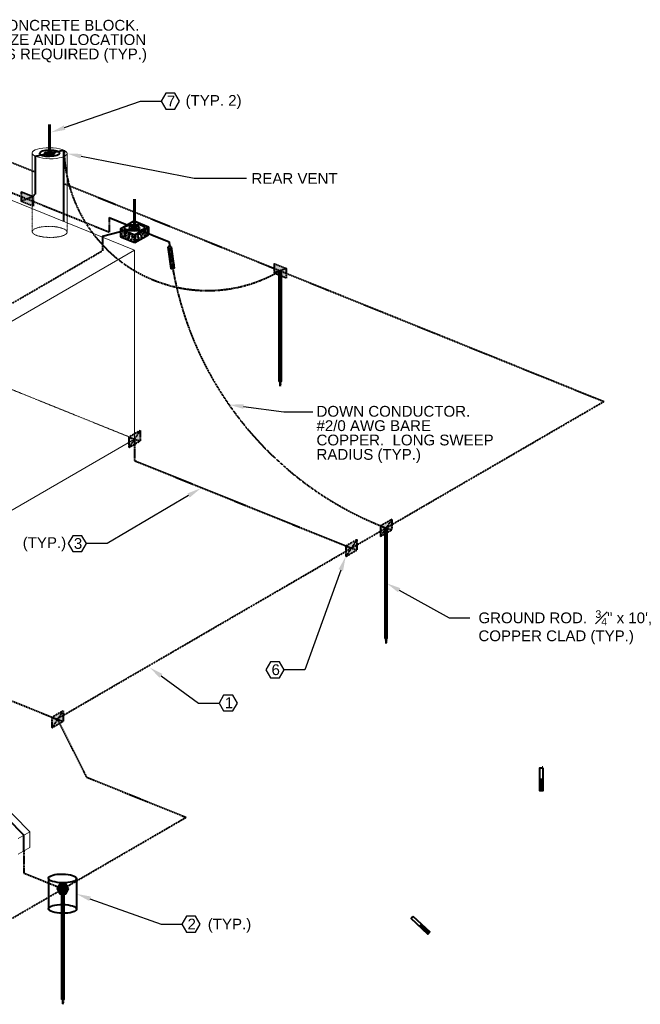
# Model space of a CAD drawing. Header units: inches. Extents: x 0 to 12596, y 259 to 10564.
# Tile 16 of 16: x 2917 to 3435, y 9709 to 10532. Entities that reach past the tile are written whole.
import ezdxf
from ezdxf import colors
from ezdxf.entities.mleader import LeaderData, LeaderLine
from ezdxf.math import Vec2, Vec3

# ---------------------------------------------------------------- set-up
doc = ezdxf.new("R2010")
doc.units = ezdxf.units.IN
doc.header["$MEASUREMENT"] = 0
doc.linetypes.add('DASHED2', pattern=[0.375, 0.25, -0.125])
doc.linetypes.add('HIDDEN2', pattern=[0.1875, 0.125, -0.0625])
for name, color, linetype, lineweight in [('E-ANNO-TEXT', 7, 'Continuous', 25), ('E-ISO-BLDG', 131, 'Continuous', 9), ('E-ISO-GES', 7, 'DASHED2', 40), ('E-ISO-LPS', 7, 'DASHED2', 40)]:
    doc.layers.add(name, color=color, linetype=linetype, lineweight=lineweight)
doc.styles.get("Standard").update_dxf_attribs({"font": 'arial.ttf'})

msp = doc.modelspace()

# ---------------------------------------------------------------- hatches: boundary and pattern name
at = {"layer": 'E-ISO-GES'}
h = msp.add_hatch(color=256, dxfattribs=at)
h.dxf.hatch_style = 1
h.paths.add_polyline_path([(3129.32, 10328.03), (3129.32, 10320.01), (3139.42, 10324.03)])
h.paths.add_polyline_path([(3139.42, 10324.03), (3129.32, 10320.01), (3139.42, 10316)])
at = {"layer": 'E-ISO-GES', "linetype": 'HIDDEN2'}
h = msp.add_hatch(color=256, dxfattribs=at)
h.dxf.hatch_style = 1
h.paths.add_polyline_path([(3134.87, 10322.02), (3133.87, 10322.02), (3133.87, 10229.54), (3134.87, 10229.54)])
h = msp.add_hatch(color=256, dxfattribs=at)
h.dxf.hatch_style = 1
h.paths.add_polyline_path([(3134.37, 10229.54), (3133.87, 10229.54), (3134.37, 10225.49)])
h.paths.add_polyline_path([(3134.87, 10229.54), (3134.37, 10229.54), (3134.37, 10225.49)])
at = {"layer": 'E-ISO-GES'}
h = msp.add_hatch(color=256, dxfattribs=at)
h.dxf.hatch_style = 1
h.paths.add_polyline_path([(3017.32, 10179.81), (3017.32, 10188.43), (3007.92, 10182.98), (3007.92, 10174.35)])
h = msp.add_hatch(color=256, dxfattribs=at)
h.dxf.hatch_style = 1
h.paths.add_polyline_path([(3227.61, 10105.52), (3227.61, 10114.14), (3218.21, 10108.69), (3218.21, 10100.06)])
at = {"layer": 'E-ISO-GES', "linetype": 'HIDDEN2'}
h = msp.add_hatch(color=256, dxfattribs=at)
h.dxf.hatch_style = 1
h.paths.add_polyline_path([(3223.41, 10107.1), (3222.41, 10107.1), (3222.41, 10014.62), (3223.41, 10014.62)])
at = {"layer": 'E-ISO-GES'}
h = msp.add_hatch(color=256, dxfattribs=at)
h.dxf.hatch_style = 1
h.paths.add_polyline_path([(3198.57, 10088.66), (3198.57, 10097.28), (3189.17, 10091.84), (3189.17, 10083.21)])
at = {"layer": 'E-ISO-GES', "linetype": 'HIDDEN2'}
h = msp.add_hatch(color=256, dxfattribs=at)
h.dxf.hatch_style = 1
h.paths.add_polyline_path([(3222.91, 10014.62), (3222.41, 10014.62), (3222.91, 10010.56)])
h.paths.add_polyline_path([(3223.41, 10014.62), (3222.91, 10014.62), (3222.91, 10010.56)])
at = {"layer": 'E-ISO-GES'}
h = msp.add_hatch(color=256, dxfattribs=at)
h.dxf.hatch_style = 1
h.paths.add_polyline_path([(2952.92, 9945.53), (2952.92, 9954.15), (2943.52, 9948.7), (2943.52, 9940.07)])
h = msp.add_hatch(color=256, dxfattribs=at)
h.dxf.hatch_style = 1
h.paths.add_polyline_path([(2950.35, 9809.61), (2947.95, 9805.45), (2950.35, 9801.29), (2955.15, 9801.29), (2957.55, 9805.45), (2955.15, 9809.61)])
at = {"layer": 'E-ISO-GES', "linetype": 'HIDDEN2'}
h = msp.add_hatch(color=256, dxfattribs=at)
h.dxf.hatch_style = 1
h.paths.add_polyline_path([(2953.25, 9801.29), (2952.25, 9801.29), (2952.25, 9712.97), (2953.25, 9712.97)])
h = msp.add_hatch(color=256, dxfattribs=at)
h.dxf.hatch_style = 1
h.paths.add_polyline_path([(2952.75, 9712.97), (2952.25, 9712.97), (2952.75, 9708.92)])
h.paths.add_polyline_path([(2953.25, 9712.97), (2952.75, 9712.97), (2952.75, 9708.92)])
at = {"layer": 'E-ISO-LPS', "linetype": 'Continuous'}
h = msp.add_hatch(color=256, dxfattribs=at)
h.dxf.hatch_style = 1
edge = h.paths.add_edge_path()
edge.add_ellipse((2941.7, 10420.29), major_axis=(2.1, 0.02), ratio=0.336663, start_angle=89.79804, end_angle=209.87715)
edge.add_line((2939.88, 10419.92), (2941.7, 10420.29))
edge.add_line((2941.7, 10420.29), (2941.7, 10421))
edge = h.paths.add_edge_path()
edge.add_ellipse((2941.7, 10420.29), major_axis=(2.1, 0.02), ratio=0.336663, start_angle=29.87715, end_angle=89.79804)
edge.add_line((2941.7, 10421), (2941.7, 10420.29))
edge.add_line((2941.7, 10420.29), (2943.51, 10420.66))
edge = h.paths.add_edge_path()
edge.add_ellipse((2941.7, 10420.29), major_axis=(2.1, 0.02), ratio=0.336663, start_angle=209.87715, end_angle=389.87715)
edge.add_line((2943.51, 10420.66), (2939.88, 10419.92))
at = {"layer": 'E-ISO-LPS'}
h = msp.add_hatch(color=256, dxfattribs=at)
h.dxf.hatch_style = 1
h.paths.add_polyline_path([(2917.94, 10388.08), (2917.94, 10380.06), (2928.04, 10384.08)])
h.paths.add_polyline_path([(2928.04, 10384.08), (2917.94, 10380.06), (2928.04, 10376.05)])
at = {"layer": 'E-ISO-LPS', "linetype": 'Continuous'}
h = msp.add_hatch(dxfattribs=at)
h.set_pattern_fill('AR-CONC', color=256, scale=0.5)
h.set_pattern_definition([(50, (424.819, 8478.7522), (3.586301, -0.3137607), [0.375, -4.125]), (355, (424.819, 8478.7522), (-0.6937567, 3.7609607), [0.3, -3.3]), (100.45144, (425.1178, 8478.726), (2.8925442, 3.4472), [0.318701, -3.5057106]), (46.1842, (424.819, 8479.7522), (5.3362067, -0.8275964), [0.5625, -6.1875]), (96.63564, (425.2636, 8479.6833), (4.67331, 4.870593), [0.478052, -5.258569]), (351.18416, (424.819, 8479.752), (4.67331, 4.870593), [0.45, -4.95]), (21, (425.319, 8479.5022), (2.9845353, -2.0130945), [0.375, -4.125]), (326, (425.319, 8479.5022), (1.2165767, 3.6257502), [0.3, -3.3]), (71.45144, (425.5676, 8479.3345), (4.201112, 1.6126558), [0.318701, -3.5057106]), (37.5, (424.8189, 8478.7522), (0.0607993, 1.66446927), [0, -3.26, 0, -3.35, 0, -3.3125]), (7.5, (424.819, 8478.7522), (1.3153477, 1.9720586), [0, -1.91, 0, -3.185, 0, -1.2625]), (327.5, (423.7039, 8478.7522), (2.6691122, -0.11277436), [0, -1.25, 0, -3.9, 0, -5.175]), (317.5, (423.204, 8478.7522), (2.9159308, 0.5005249), [0, -1.625, 0, -2.59, 0, -3.675])])
h.paths.add_polyline_path([(3007.5, 10354.43), (3000.79, 10357.13), (3000.79, 10350.53)])
h.paths.add_polyline_path([(3013.03, 10352.19), (3007.5, 10354.43), (3000.79, 10350.53), (3013.03, 10345.59)])
h.paths.add_polyline_path([(3024.45, 10352.22), (3017.74, 10354.93), (3013.03, 10352.19), (3013.03, 10345.59)])
h.paths.add_polyline_path([(3024.45, 10358.82), (3017.74, 10354.93), (3024.45, 10352.22)])
at = {"layer": 'E-ISO-LPS'}
h = msp.add_hatch(color=256, dxfattribs=at)
h.dxf.hatch_style = 1
edge = h.paths.add_edge_path()
edge.add_ellipse((3012.62, 10357.98), major_axis=(2.1, 0.02), ratio=0.336663, start_angle=129.00175, end_angle=217.03349)
edge.add_line((3010.95, 10357.53), (3012.62, 10357.98))
edge.add_line((3012.62, 10357.98), (3011.29, 10358.51))
edge = h.paths.add_edge_path()
edge.add_ellipse((3012.62, 10357.98), major_axis=(2.1, 0.02), ratio=0.336663, start_angle=90, end_angle=129.00175)
edge.add_line((3011.29, 10358.51), (3012.62, 10357.98))
edge.add_line((3012.62, 10357.98), (3012.61, 10358.68))
edge = h.paths.add_edge_path()
edge.add_ellipse((3012.62, 10357.98), major_axis=(2.1, 0.02), ratio=0.336663, start_angle=309.00175, end_angle=449.79804)
edge.add_line((3012.62, 10358.68), (3012.62, 10357.98))
edge.add_line((3012.62, 10357.98), (3013.95, 10357.44))
edge = h.paths.add_edge_path()
edge.add_line((3012.62, 10357.98), (3012.63, 10357.27))
edge.add_ellipse((3012.62, 10357.98), major_axis=(2.1, 0.02), ratio=0.336663, start_angle=270, end_angle=309.00175)
edge.add_line((3013.95, 10357.44), (3012.62, 10357.98))
edge = h.paths.add_edge_path()
edge.add_line((3012.62, 10357.98), (3010.95, 10357.53))
edge.add_ellipse((3012.62, 10357.98), major_axis=(2.1, 0.02), ratio=0.336663, start_angle=217.03349, end_angle=270)
edge.add_line((3012.63, 10357.27), (3012.62, 10357.98))
at = {"layer": 'E-ISO-LPS', "linetype": 'Continuous', "transparency": 33554687}
h = msp.add_hatch(color=256, dxfattribs=at)
h.dxf.hatch_style = 1
edge = h.paths.add_edge_path()
edge.add_line((3043.65, 10339.45), (3043.49, 10339.26))
edge.add_line((3043.49, 10339.26), (3042.55, 10338.52))
edge.add_line((3042.55, 10338.52), (3041.44, 10338.96))
edge.add_line((3041.44, 10338.96), (3041.26, 10340.14))
edge.add_line((3041.26, 10340.14), (3041.42, 10340.34))
edge.add_arc((3036.42, 10347.62), 8.83, 304.46755, 312.25591)
edge.add_line((3042.36, 10341.08), (3043.5, 10340.49))
edge.add_line((3043.5, 10340.49), (3043.26, 10342.17))
edge.add_ellipse((3041.87, 10341.99), major_axis=(1.39, 0.18), ratio=0.31706, start_angle=360, end_angle=453.75301)
edge.add_ellipse((3041.87, 10341.99), major_axis=(1.39, 0.18), ratio=0.31706, start_angle=453.75301, end_angle=540.60518)
edge.add_line((3040.48, 10341.81), (3041.76, 10332.86))
edge.add_line((3041.76, 10332.86), (3044.54, 10333.21))
edge.add_line((3044.54, 10333.21), (3044.23, 10335.4))
edge.add_line((3044.23, 10335.4), (3044.07, 10335.21))
edge.add_line((3044.07, 10335.21), (3043.13, 10334.47))
edge.add_line((3043.13, 10334.47), (3042.02, 10334.91))
edge.add_line((3042.02, 10334.91), (3041.84, 10336.09))
edge.add_line((3041.84, 10336.09), (3042, 10336.29))
edge.add_arc((3037, 10343.57), 8.83, 304.46755, 312.25591)
edge.add_line((3042.94, 10337.03), (3044.08, 10336.44))
edge.add_line((3044.08, 10336.44), (3043.65, 10339.45))
edge = h.paths.add_edge_path()
edge.add_line((3044.94, 10330.45), (3044.78, 10330.26))
edge.add_line((3044.78, 10330.26), (3043.84, 10329.51))
edge.add_line((3043.84, 10329.51), (3042.72, 10329.96))
edge.add_line((3042.72, 10329.96), (3042.55, 10331.14))
edge.add_line((3042.55, 10331.14), (3042.71, 10331.34))
edge.add_arc((3037.71, 10338.62), 8.83, 304.46755, 312.25591)
edge.add_line((3043.65, 10332.08), (3044.79, 10331.49))
edge.add_line((3044.79, 10331.49), (3044.54, 10333.21))
edge.add_line((3044.54, 10333.21), (3041.76, 10332.86))
edge.add_line((3041.76, 10332.86), (3043.05, 10323.86))
edge.add_ellipse((3044.44, 10324.03), major_axis=(1.39, 0.18), ratio=0.31706, start_angle=0.60518, end_angle=180, ccw=False)
edge.add_line((3045.83, 10324.22), (3045.52, 10326.4))
edge.add_line((3045.52, 10326.4), (3045.36, 10326.21))
edge.add_line((3045.36, 10326.21), (3044.42, 10325.46))
edge.add_line((3044.42, 10325.46), (3043.3, 10325.91))
edge.add_line((3043.3, 10325.91), (3043.13, 10327.09))
edge.add_line((3043.13, 10327.09), (3043.29, 10327.29))
edge.add_arc((3038.29, 10334.57), 8.83, 304.46755, 312.25591)
edge.add_line((3044.23, 10328.03), (3045.37, 10327.44))
edge.add_line((3045.37, 10327.44), (3044.94, 10330.45))
at = {"layer": 'E-ISO-LPS', "linetype": 'Continuous', "transparency": 33554559}
h = msp.add_hatch(color=256, dxfattribs=at)
h.dxf.hatch_style = 1
edge = h.paths.add_edge_path()
edge.add_ellipse((3044.44, 10324.03), major_axis=(1.39, 0.18), ratio=0.31706, start_angle=180, end_angle=360)
edge.add_line((3045.83, 10324.21), (3045.83, 10324.22))
edge.add_ellipse((3044.44, 10324.03), major_axis=(1.39, 0.18), ratio=0.31706, start_angle=0.60518, end_angle=180)
edge = h.paths.add_edge_path(flags=16)
edge.add_ellipse((3044.44, 10324.03), major_axis=(1.25, 0.16), ratio=0.31706, start_angle=0, end_angle=360)
at = {"layer": 'E-ISO-LPS', "linetype": 'Continuous', "transparency": 33554687}
h = msp.add_hatch(color=256, dxfattribs=at)
h.dxf.hatch_style = 1
h.paths.add_polyline_path([(3351.55, 9887.28), (3353.95, 9887.29), (3353.92, 9896.89), (3351.52, 9896.88)])
h = msp.add_hatch(color=256, dxfattribs=at)
h.dxf.hatch_style = 1
h.paths.add_polyline_path([(3257.9, 9767.68), (3259.53, 9769.44), (3252.47, 9775.95), (3250.85, 9774.19)])

# ---------------------------------------------------------------- linework, layer by layer
at = {"layer": 'E-ANNO-TEXT'}
for points in [[(3038.78, 10457.22), (3046.46, 10457.22), (3050.31, 10463.87), (3046.46, 10470.53), (3038.78, 10470.53), (3034.93, 10463.87)], [(2961.03, 10087.3), (2968.72, 10087.3), (2972.56, 10093.95), (2968.72, 10100.61), (2961.03, 10100.61), (2957.19, 10093.95)], [(3126.26, 9981.81), (3133.95, 9981.81), (3137.79, 9988.46), (3133.95, 9995.12), (3126.26, 9995.12), (3122.42, 9988.46)], [(3087.16, 9954.09), (3094.84, 9954.09), (3098.69, 9960.75), (3094.84, 9967.41), (3087.16, 9967.41), (3083.32, 9960.75)], [(3056.04, 9769.18), (3063.72, 9769.18), (3067.56, 9775.83), (3063.72, 9782.49), (3056.04, 9782.49), (3052.19, 9775.83)]]:
    msp.add_lwpolyline(points, close=True, dxfattribs=at)
at = {"layer": 'E-ISO-BLDG', "linetype": 'Continuous'}
for p, q in [((2927.14, 10420.53), (2927.14, 10373.87)), ((2956.25, 10420.05), (2956.25, 10362.12)), ((3353.65, 9907.86), (3353.65, 9906.49))]:
    msp.add_line(p, q, dxfattribs=at)
at = {"layer": 'E-ISO-BLDG'}
for p, q in [((2820.19, 10417.02), (3012.62, 10339.38)), ((2652.33, 10130.29), (3012.62, 10339.38)), ((3012.62, 10181.39), (3012.62, 10339.38)), ((2751.28, 10029.73), (3012.62, 10181.39)), ((2915.37, 9847.44), (2925.1, 9853.09)), ((2925.1, 9853.09), (2925.1, 9840)), ((2915.37, 9834.35), (2925.1, 9840))]:
    msp.add_line(p, q, dxfattribs=at)
at = {"layer": 'E-ISO-BLDG', "linetype": 'HIDDEN2'}
for p, q in [((2927.14, 10373.87), (2927.14, 10354.77)), ((2956.25, 10362.12), (2956.25, 10354.33)), ((3012.62, 10181.39), (2820.19, 10259.03))]:
    msp.add_line(p, q, dxfattribs=at)
at = {"layer": 'E-ISO-BLDG', "lineweight": 9}
msp.add_line((2650.96, 10131.68), (2925.1, 9853.09), dxfattribs=at)
at = {"layer": 'E-ISO-BLDG'}
msp.add_ellipse((2941.7, 10420.29), major_axis=(14.55, -0.24), ratio=0.31706, dxfattribs=at)
at = {"layer": 'E-ISO-BLDG', "linetype": 'HIDDEN2'}
msp.add_ellipse((2941.7, 10354.53), major_axis=(14.55, -0.24), ratio=0.31706, dxfattribs=at)
at = {"layer": 'E-ISO-GES', "linetype": 'DASHED2'}
for p, q in [((2813.51, 10451.48), (2929.72, 10404.59)), ((2953.67, 10394.93), (3405.05, 10212.8))]:
    msp.add_line(p, q, dxfattribs=at)
at = {"layer": 'E-ISO-GES'}
for p, q in [((3129.32, 10328.04), (3129.32, 10320.01)), ((3129.32, 10328.03), (3139.42, 10324.03)), ((3129.32, 10328.03), (3139.42, 10324.03)), ((3139.42, 10324.03), (3129.32, 10320.01)), ((3133.87, 10322.02), (3134.87, 10322.02)), ((3139.42, 10324.03), (3139.42, 10316)), ((3139.42, 10316), (3129.32, 10320.01)), ((3133.87, 10229.54), (3134.87, 10229.54)), ((3133.87, 10229.54), (3134.37, 10225.49)), ((3134.37, 10225.49), (3134.37, 10229.54)), ((3134.87, 10229.54), (3134.37, 10225.49)), ((2947.99, 9947.56), (3405.05, 10212.8)), ((3017.32, 10188.43), (3007.92, 10182.98)), ((3017.32, 10188.43), (3007.92, 10174.35)), ((3007.92, 10182.98), (3007.92, 10174.35)), ((3007.92, 10182.98), (3017.32, 10179.81)), ((3012.62, 10181.39), (3012.54, 10163.42)), ((3017.32, 10188.44), (3017.32, 10179.81)), ((3007.92, 10174.35), (3017.32, 10179.81)), ((3012.54, 10163.42), (3193.88, 10090.26)), ((3227.61, 10114.14), (3218.21, 10108.69)), ((3227.61, 10114.14), (3218.21, 10100.06)), ((3218.21, 10108.69), (3218.21, 10100.06)), ((3218.21, 10108.69), (3227.61, 10105.52)), ((3222.41, 10107.1), (3223.41, 10107.1)), ((3227.61, 10114.15), (3227.61, 10105.52)), ((3218.21, 10100.06), (3227.61, 10105.52)), ((3198.57, 10097.28), (3189.17, 10091.84)), ((3198.57, 10097.28), (3189.17, 10083.21)), ((3189.17, 10091.84), (3189.17, 10083.21)), ((3189.17, 10091.84), (3198.57, 10088.66)), ((3198.57, 10097.29), (3198.57, 10088.66)), ((3189.17, 10083.21), (3198.57, 10088.66)), ((2766.29, 10020.52), (2948.22, 9947.12)), ((3222.41, 10014.62), (3223.41, 10014.62)), ((3222.41, 10014.62), (3222.91, 10010.56)), ((3222.91, 10010.56), (3222.91, 10014.62)), ((3223.41, 10014.62), (3222.91, 10010.56)), ((2952.92, 9954.15), (2943.52, 9948.7)), ((2952.92, 9954.15), (2943.52, 9940.07)), ((2952.92, 9954.16), (2952.92, 9945.53)), ((2943.52, 9948.7), (2943.52, 9940.07)), ((2943.52, 9948.7), (2952.92, 9945.53)), ((2943.52, 9940.07), (2952.92, 9945.53)), ((2947.99, 9947.56), (2972.42, 9898.86)), ((2972.42, 9898.86), (3055.77, 9865.23)), ((2887.56, 9767.62), (3055.77, 9865.23)), ((2947.95, 9805.45), (2957.55, 9805.45)), ((2952.25, 9805.45), (2953.25, 9805.45)), ((2952.25, 9712.97), (2953.25, 9712.97)), ((2952.25, 9712.97), (2952.75, 9708.92)), ((2952.75, 9708.92), (2952.75, 9712.97)), ((2953.25, 9712.97), (2952.75, 9708.92))]:
    msp.add_line(p, q, dxfattribs=at)
at = {"layer": 'E-ISO-GES', "linetype": 'Continuous', "lineweight": 60}
for p, q in [((3133.87, 10322.02), (3133.87, 10229.54)), ((3134.87, 10322.02), (3134.87, 10229.54)), ((3222.41, 10107.1), (3222.41, 10014.62)), ((3223.41, 10107.1), (3223.41, 10014.62)), ((2952.25, 9805.45), (2952.25, 9712.97)), ((2953.25, 9805.45), (2953.25, 9712.97))]:
    msp.add_line(p, q, dxfattribs=at)
at = {"layer": 'E-ISO-GES', "linetype": 'Continuous'}
for p, q in [((2940.82, 9814.34), (2940.82, 9788.85)), ((2964.11, 9813.95), (2964.11, 9788.46))]:
    msp.add_line(p, q, dxfattribs=at)
msp.add_lwpolyline([(2957.55, 9805.45), (2955.15, 9809.61), (2950.35, 9809.61), (2947.95, 9805.45), (2950.35, 9801.29), (2955.15, 9801.29)], close=True, dxfattribs=at)
for centre in [(2952.46, 9814.14), (2952.46, 9788.66)]:
    msp.add_ellipse(centre, major_axis=(11.64, -0.19), ratio=0.31706, dxfattribs=at)
at = {"layer": 'E-ISO-LPS', "linetype": 'Continuous', "lineweight": 60}
for p, q in [((2941.7, 10420.29), (2941.7, 10444.29)), ((3012.62, 10357.98), (3012.62, 10381.98))]:
    msp.add_line(p, q, dxfattribs=at)
at = {"layer": 'E-ISO-LPS', "linetype": 'Continuous'}
for p, q in [((2929.72, 10417.85), (2953.67, 10422.74)), ((2953.67, 10363.16), (2953.67, 10422.74)), ((2929.72, 10417.85), (2929.72, 10386.03)), ((2991.34, 10366.56), (3012.62, 10357.98)), ((3000.79, 10357.13), (3012.21, 10363.76)), ((3012.21, 10363.76), (3024.45, 10358.82)), ((2985.91, 10350.89), (3012.62, 10357.98)), ((3000.79, 10357.13), (3000.79, 10350.53)), ((3000.79, 10357.13), (3013.03, 10352.19)), ((3012.63, 10357.27), (3012.61, 10358.68)), ((3012.62, 10357.98), (3041.58, 10346.29)), ((3013.03, 10352.19), (3024.45, 10358.82)), ((3024.45, 10358.82), (3024.45, 10352.22)), ((3000.79, 10350.53), (3013.03, 10345.59)), ((3013.03, 10345.59), (3024.45, 10352.22)), ((3013.03, 10352.19), (3013.03, 10345.59)), ((3040.48, 10341.81), (3043.05, 10323.86)), ((3041.42, 10340.34), (3041.26, 10340.14)), ((3041.26, 10340.14), (3041.44, 10338.96)), ((3041.59, 10339.15), (3041.44, 10338.96)), ((3041.44, 10338.96), (3042.55, 10338.52)), ((3042.36, 10341.08), (3043.5, 10340.49)), ((3042.55, 10338.52), (3043.49, 10339.26)), ((3042.71, 10338.71), (3042.55, 10338.52)), ((3042.94, 10337.03), (3044.08, 10336.44)), ((3043.26, 10342.17), (3045.83, 10324.21)), ((3043.65, 10339.45), (3043.49, 10339.26)), ((3043.5, 10340.49), (3043.65, 10339.45)), ((3044.54, 10333.21), (3041.76, 10332.86)), ((3042, 10336.29), (3041.84, 10336.09)), ((3041.84, 10336.09), (3042.02, 10334.91)), ((3042.17, 10335.1), (3042.02, 10334.91)), ((3042.02, 10334.91), (3043.13, 10334.47)), ((3042.71, 10331.34), (3042.55, 10331.14)), ((3042.55, 10331.14), (3042.72, 10329.96)), ((3042.88, 10330.15), (3042.72, 10329.96)), ((3042.72, 10329.96), (3043.84, 10329.51)), ((3043.13, 10334.47), (3044.07, 10335.21)), ((3043.29, 10334.66), (3043.13, 10334.47)), ((3043.65, 10332.08), (3044.79, 10331.49)), ((3043.84, 10329.51), (3044.78, 10330.26)), ((3044, 10329.71), (3043.84, 10329.51)), ((3044.23, 10335.4), (3044.07, 10335.21)), ((3044.08, 10336.44), (3044.23, 10335.4)), ((3044.94, 10330.45), (3044.78, 10330.26)), ((3044.79, 10331.49), (3044.94, 10330.45)), ((3043.29, 10327.29), (3043.13, 10327.09)), ((3043.13, 10327.09), (3043.3, 10325.91)), ((3043.46, 10326.1), (3043.3, 10325.91)), ((3043.3, 10325.91), (3044.42, 10325.46)), ((3044.23, 10328.03), (3045.37, 10327.44)), ((3044.42, 10325.46), (3045.36, 10326.21)), ((3044.58, 10325.66), (3044.42, 10325.46)), ((3045.52, 10326.4), (3045.36, 10326.21)), ((3045.37, 10327.44), (3045.52, 10326.4)), ((3353.92, 9896.89), (3351.52, 9896.88)), ((2920.24, 9850.27), (2906.77, 9863.93)), ((2920.24, 9837.17), (2920.24, 9850.27)), ((3252.47, 9775.95), (3250.85, 9774.19))]:
    msp.add_line(p, q, dxfattribs=at)
at = {"layer": 'E-ISO-LPS'}
for p, q in [((2841.48, 10414.96), (2991.34, 10354.49)), ((2917.94, 10388.09), (2917.94, 10380.06)), ((2917.94, 10388.08), (2928.04, 10384.08)), ((2917.94, 10388.08), (2928.04, 10384.08)), ((2928.04, 10384.08), (2917.94, 10380.06)), ((2928.04, 10376.05), (2917.94, 10380.06)), ((2922.99, 10382.07), (2929.72, 10386.03)), ((2928.04, 10384.08), (2928.04, 10376.05)), ((2624.5, 10129.08), (2985.91, 10338.82)), ((2920.23, 9837.16), (2920.23, 9818.58)), ((2920.23, 9818.58), (2952.75, 9805.45))]:
    msp.add_line(p, q, dxfattribs=at)
at = {"layer": 'E-ISO-LPS', "linetype": 'DASHED2'}
for p, q in [((2991.34, 10366.56), (2991.34, 10354.42)), ((2985.91, 10350.89), (2985.91, 10338.82))]:
    msp.add_line(p, q, dxfattribs=at)
at = {"layer": 'E-ISO-LPS', "linetype": 'Continuous'}
for points in [[(3353.89, 9906.49), (3353.95, 9887.29), (3351.55, 9887.28), (3351.49, 9906.48)], [(3245.42, 9782.46), (3259.53, 9769.44), (3257.9, 9767.68), (3243.79, 9780.7)]]:
    msp.add_lwpolyline(points, close=True, dxfattribs=at)
at = {"layer": 'E-ISO-LPS'}
for centre, radius, start, end in [((3073.65, 10425.54), 120.02, 181.33983, 300.11562), ((3325.53, 10373.24), 285.23, 185.42156, 186.19723), ((3325.53, 10373.24), 285.23, 189.85055, 248.91434)]:
    msp.add_arc(centre, radius, start, end, dxfattribs=at)
at = {"layer": 'E-ISO-LPS', "linetype": 'Continuous'}
for centre, radius, start, end in [((3036.42, 10347.62), 8.83, 304.46755, 312.25591), ((3039.16, 10339.4), 2.45, 354.16253, 22.56093), ((3041.12, 10336.32), 2.87, 56.29912, 80.42434), ((3037, 10343.57), 8.83, 304.46755, 312.25591), ((3048.03, 10332.96), 7.83, 123.979, 132.74446), ((3039.74, 10335.35), 2.45, 354.16253, 22.56093), ((3041.7, 10332.27), 2.87, 56.29912, 80.42434), ((3037.71, 10338.62), 8.83, 304.46755, 312.25591), ((3040.45, 10330.4), 2.45, 354.16253, 22.56093), ((3042.4, 10327.32), 2.87, 56.29912, 80.42434), ((3048.61, 10328.91), 7.83, 123.979, 132.74446), ((3049.32, 10323.95), 7.83, 123.979, 132.74446), ((3038.29, 10334.57), 8.83, 304.46755, 312.25591), ((3041.03, 10326.35), 2.45, 354.16253, 22.56093), ((3042.98, 10323.27), 2.87, 56.29912, 80.42434), ((3049.9, 10319.9), 7.83, 123.979, 132.74446)]:
    msp.add_arc(centre, radius, start, end, dxfattribs=at)
for centre, major_axis, ratio in [((2941.7, 10420.29), (8.41, 0.09), 0.336663), ((2941.7, 10420.29), (4.2, 0.04), 0.336663), ((2941.7, 10420.29), (2.1, 0.02), 0.336663), ((3012.62, 10357.98), (8.41, 0.09), 0.336663), ((3012.62, 10357.98), (4.2, 0.04), 0.336663), ((3012.62, 10357.98), (2.1, 0.02), 0.336663), ((3044.44, 10324.03), (1.39, 0.18), 0.31706), ((3044.44, 10324.03), (1.25, 0.16), 0.31706)]:
    msp.add_ellipse(centre, major_axis=major_axis, ratio=ratio, dxfattribs=at)
for centre, major_axis, ratio, start_param, end_param in [((3041.87, 10341.99), (1.39, 0.18), 0.31706, 6.283185, 9.43534), ((3042.53, 10339.9), (0.115, -0.782), 0.991347, -4.712389, 1.570796), ((3043.11, 10335.85), (0.115, -0.782), 0.991347, -4.712389, 1.570796), ((3043.82, 10330.89), (0.115, -0.782), 0.991347, -4.712389, 1.570796), ((3044.4, 10326.84), (0.115, -0.782), 0.991347, -4.712389, 1.570796)]:
    msp.add_ellipse(centre, major_axis=major_axis, ratio=ratio, start_param=start_param, end_param=end_param, dxfattribs=at)

# ---------------------------------------------------------------- texts
at = {"layer": 'E-ANNO-TEXT', "char_height": 9, "attachment_point": 1, "line_spacing_factor": 0.8}
for s, width, heights, insert in [('\\A1;CONCRETE BLOCK.  SIZE AND LOCATION AS REQUIRED (TYP.)', 141.5068, [36.56], (2896.62, 10531.75)), ('\\A1;REAR VENT', 76.3216, [12.94], (3110.44, 10403.75)), ('\\A1;DOWN CONDUCTOR.\\P#2/0 AWG BARE COPPER.  LONG SWEEP RADIUS (TYP.)', 151.5808, [74.81], (3164.77, 10209.08)), ('\\A1;\\pxsm1;GROUND ROD.  {\\H0.7x;\\S3#4;}" x 10\', COPPER CLAD (TYP.)', 173.7509, [36.56], (3300.15, 10038.24))]:
    msp.add_mtext_dynamic_manual_height_columns(s, width=width, gutter_width=48, heights=heights, dxfattribs=dict(at, insert=insert))
at = {"layer": 'E-ANNO-TEXT', "char_height": 9, "attachment_point": 1}
for s, width, insert in [('7', 11.1701, (3039.7, 10468.51)), ('(TYP. 2)', 52.192, (3055.34, 10468.93)), ('(TYP.)', 9, (2919.18, 10099.33)), ('3', 11.1701, (2961.96, 10098.59)), ('6', 11.1701, (3127.19, 9993.1)), ('1', 11.1701, (3088.09, 9965.39)), ('2', 11.1701, (3056.96, 9780.47)), ('(TYP.)', 44.8756, (3073.9, 9780.47))]:
    msp.add_mtext_dynamic_manual_height_columns(s, width=width, gutter_width=48, heights=[0], dxfattribs=dict(at, insert=insert))

# ---------------------------------------------------------------- leaders
at = {"layer": 'E-ANNO-TEXT'}
ml = msp.add_multileader_mtext('Standard', dxfattribs=at)
ml.set_content('', color=256)
ml.set_leader_properties()
ml.build(insert=Vec2(0, 0))
ml.multileader.update_dxf_attribs({"dogleg_length": 0.36, "arrow_head_size": 12, "scale": 48})
ctx = ml.context
ctx.base_point, ctx.scale, ctx.char_height, ctx.arrow_head_size, ctx.landing_gap_size, ctx.plane_origin = Vec3(3034.93, 10463.87), 48, 8.64, 12, 4.32, Vec3(2946.89, 10469.54)
notes = []
notes.append((ctx, [(0, (1, 1, 0), (3017.65, 10463.87), (1, 0), 17.28, [(0, [(2942.87, 10437.7)], 0, [])])]))
ctx.mtext.insert, ctx.mtext.flow_direction = Vec3(3039.25, 10468.19), 5
ml = msp.add_multileader_mtext('Standard', dxfattribs=at)
ml.set_content('', color=256)
ml.set_leader_properties()
ml.build(insert=Vec2(0, 0))
ml.multileader.update_dxf_attribs({"dogleg_length": 0.36, "arrow_head_size": 12, "scale": 48})
ctx = ml.context
ctx.base_point, ctx.scale, ctx.char_height, ctx.arrow_head_size, ctx.landing_gap_size, ctx.plane_origin = Vec3(3106.12, 10399.43), 48, 8.64, 12, 4.32, Vec3(3186.76, 10464.4)
notes.append((ctx, [(0, (1, 1, 0), (3062.61, 10399.43), (1, 0), 43.51, [(0, [(2956.25, 10420.05)], 0, [])])]))
ctx.mtext.insert, ctx.mtext.flow_direction = Vec3(3110.44, 10403.75), 5
ml = msp.add_multileader_mtext('Standard', dxfattribs=at)
ml.set_content('', color=256)
ml.set_leader_properties()
ml.build(insert=Vec2(0, 0))
ml.multileader.update_dxf_attribs({"dogleg_length": 0.36, "arrow_head_size": 12, "scale": 48})
ctx = ml.context
ctx.base_point, ctx.scale, ctx.char_height, ctx.arrow_head_size, ctx.landing_gap_size, ctx.plane_origin = Vec3(3161.65, 10204.26), 48, 8.64, 12, 4.32, Vec3(3188.69, 10259.33)
notes.append((ctx, [(0, (1, 1, 0), (3137.46, 10204.26), (1, 0), 24.19, [(0, [(3091.79, 10210.08)], 0, [])])]))
ctx.mtext.insert, ctx.mtext.flow_direction = Vec3(3165.97, 10208.58), 5
ml = msp.add_multileader_mtext('Standard', dxfattribs=at)
ml.set_content('', color=256)
ml.set_leader_properties()
ml.build(insert=Vec2(0, 0))
ml.multileader.update_dxf_attribs({"dogleg_length": 0.36, "arrow_head_size": 12, "scale": 48})
ctx = ml.context
ctx.base_point, ctx.scale, ctx.char_height, ctx.arrow_head_size, ctx.landing_gap_size, ctx.plane_origin = Vec3(2963.92, 10093.95), 48, 8.64, 12, 4.32, Vec3(2841.28, 10034.01)
ctx.text_align_type = 2
notes.append((ctx, [(1, (1, 1, 0), (2989.84, 10093.95), (-1, 0), 17.28, [(0, [(3068.1, 10140.31)], 0, [])])]))
ctx.mtext.insert, ctx.mtext.alignment, ctx.mtext.flow_direction = Vec3(2968.24, 10098.27), 3, 5
ml = msp.add_multileader_mtext('Standard', dxfattribs=at)
ml.set_content('', color=256)
ml.set_leader_properties()
ml.build(insert=Vec2(0, 0))
ml.multileader.update_dxf_attribs({"dogleg_length": 0.36, "arrow_head_size": 12, "scale": 48})
ctx = ml.context
ctx.base_point, ctx.scale, ctx.char_height, ctx.arrow_head_size, ctx.landing_gap_size, ctx.plane_origin = Vec3(3129.15, 9988.46), 48, 8.64, 12, 4.32, Vec3(3054.93, 9945.81)
ctx.text_align_type = 2
notes.append((ctx, [(1, (1, 1, 0), (3155.07, 9988.46), (-1, 0), 17.28, [(0, [(3189.17, 10083.21)], 0, [])])]))
ctx.mtext.insert, ctx.mtext.alignment, ctx.mtext.flow_direction = Vec3(3133.47, 9992.78), 3, 5
ml = msp.add_multileader_mtext('Standard', dxfattribs=at)
ml.set_content('', color=256)
ml.set_leader_properties()
ml.build(insert=Vec2(0, 0))
ml.multileader.update_dxf_attribs({"dogleg_length": 0.36, "arrow_head_size": 12, "scale": 48})
ctx = ml.context
ctx.base_point, ctx.scale, ctx.char_height, ctx.arrow_head_size, ctx.landing_gap_size, ctx.plane_origin = Vec3(3292.95, 10031.91), 48, 8.64, 12, 4.32, Vec3(3245.35, 10036.08)
notes.append((ctx, [(0, (1, 1, 0), (3275.67, 10031.91), (1, 0), 17.28, [(0, [(3223.41, 10060.86)], 0, [])])]))
ctx.mtext.insert, ctx.mtext.flow_direction = Vec3(3297.27, 10036.23), 5
ml = msp.add_multileader_mtext('Standard', dxfattribs=at)
ml.set_content('', color=256)
ml.set_leader_properties()
ml.build(insert=Vec2(0, 0))
ml.multileader.update_dxf_attribs({"dogleg_length": 0.36, "arrow_head_size": 12, "scale": 48})
ctx = ml.context
ctx.base_point, ctx.scale, ctx.char_height, ctx.arrow_head_size, ctx.landing_gap_size, ctx.plane_origin = Vec3(3083.32, 9960.75), 48, 8.64, 12, 4.32, Vec3(3033.36, 9932.49)
notes.append((ctx, [(0, (1, 1, 0), (3066.04, 9960.75), (1, 0), 17.28, [(0, [(3025.12, 9990.55)], 0, [])])]))
ctx.mtext.insert, ctx.mtext.flow_direction = Vec3(3087.64, 9965.07), 5
ml = msp.add_multileader_mtext('Standard', dxfattribs=at)
ml.set_content('', color=256)
ml.set_leader_properties()
ml.build(insert=Vec2(0, 0))
ml.multileader.update_dxf_attribs({"dogleg_length": 0.36, "arrow_head_size": 12, "scale": 48})
ctx = ml.context
ctx.base_point, ctx.scale, ctx.char_height, ctx.arrow_head_size, ctx.landing_gap_size, ctx.plane_origin = Vec3(3052.19, 9775.83), 48, 8.64, 12, 4.32, Vec3(2981.32, 9723.45)
notes.append((ctx, [(0, (1, 1, 0), (3034.91, 9775.83), (1, 0), 17.28, [(0, [(2964.11, 9801.21)], 0, [])])]))
ctx.mtext.insert, ctx.mtext.flow_direction = Vec3(3056.51, 9780.15), 5
for ctx, leaders in notes:
    for number, flags, end, landing, length, lines in leaders:
        leader = LeaderData()
        leader.index, (leader.has_last_leader_line, leader.has_dogleg_vector, leader.attachment_direction) = number, flags
        leader.last_leader_point, leader.dogleg_vector, leader.dogleg_length = Vec3(end), Vec3(landing), length
        for number, points, colour, breaks in lines:
            line = LeaderLine()
            line.index, line.vertices, line.color, line.breaks = number, Vec3.list(points), colors.encode_raw_color(colour), breaks
            leader.lines.append(line)
        ctx.leaders.append(leader)

doc.saveas('drawing.dxf')
